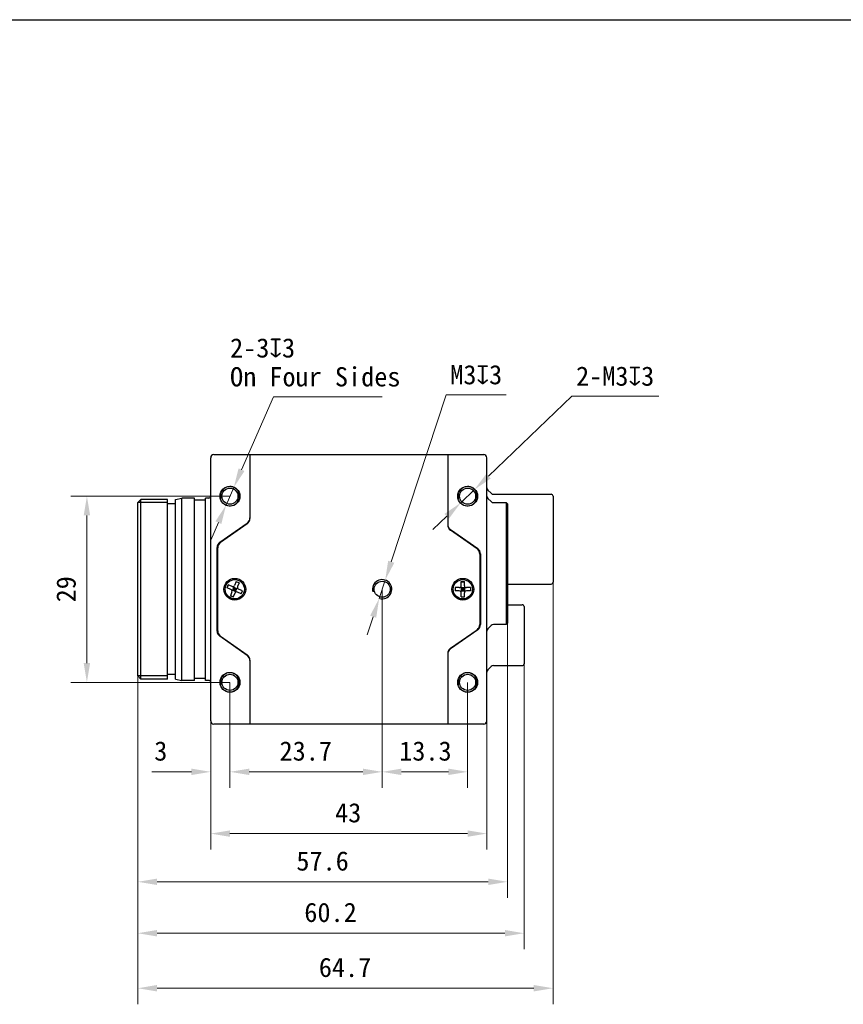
# Model space of a CAD drawing. Header units: millimetres. Extents: x 1096 to 1516, y 20 to 317.
# Tile 3 of 7: x 1259 to 1387, y 164 to 317. Entities that reach past the tile are written whole.
import ezdxf

# ---------------------------------------------------------------- set-up
doc = ezdxf.new("R2010")
doc.units = ezdxf.units.MM
doc.header["$LTSCALE"] = 16.335
doc.header["$PDMODE"] = 3
doc.header["$PDSIZE"] = 8
doc.layers.get('0').update_dxf_attribs({"linetype": 'CONTINUOUS'})
doc.layers.get('Defpoints').update_dxf_attribs({"linetype": 'CONTINUOUS'})
for name, color, linetype in [('00_COMPONENTS', 7, 'CONTINUOUS'), ('ASM_DXF_DIMENSION', 7, 'CONTINUOUS'), ('D-01-35-26-0DXF_CONTINUOUS_LINE', 7, 'CONTINUOUS')]:
    doc.layers.add(name, color=color, linetype=linetype)
doc.styles.get("Standard").update_dxf_attribs({"font": 'simfang.ttf'})
doc.dimstyles.new('DIMSTYLE_1', dxfattribs={"dimtxt": 3, "dimasz": 3, "dimexe": 2.5, "dimexo": 0, "dimgap": 0.75, "dimtad": 1, "dimdsep": 46, "dimtxsty": 'STANDARD', "dimblk": '_FILLED', "dimcen": 0.09, "dimclrd": 8, "dimclre": 8, "dimclrt": 7, "dimadec": 0, "dimazin": 0, "dimtp": 0.001, "dimtm": 0.001, "dimtfac": 1, "dimtofl": 0, "dimtmove": 0, "dimatfit": 3, "dimldrblk": '_FILLED', "dimfxl": 1, "dimtolj": 1, "dimlwd": 9, "dimlwe": 9, "dimarcsym": 0})
doc.dimstyles.new('DIMSTYLE_2', dxfattribs={"dimtxt": 3, "dimasz": 3, "dimexe": 2.5, "dimexo": 0, "dimtad": 1, "dimdec": 3, "dimdsep": 46, "dimtxsty": 'STANDARD', "dimblk": '_FILLED', "dimcen": 0.09, "dimclrd": 8, "dimclre": 8, "dimclrt": 7, "dimadec": 0, "dimazin": 0, "dimtp": 0.001, "dimtm": 0.001, "dimtfac": 1, "dimtdec": 3, "dimtmove": 0, "dimatfit": 2, "dimldrblk": '_FILLED', "dimfxl": 1, "dimtolj": 1, "dimlwd": 9, "dimlwe": 9, "dimarcsym": 0})

# ---------------------------------------------------------------- blocks, each defined once
blk = doc.blocks.new('_FILLED')
at = {"color": 0, "linetype": 'ByBlock'}
blk.add_solid([(0, 0), (-1, 0.167), (-1, -0.167)], dxfattribs=at)
blk = doc.blocks.new('*D155')
at = {"layer": 'D-01-35-26-0DXF_CONTINUOUS_LINE', "color": 8, "linetype": 'Continuous', "lineweight": 9}
for p, q in [((1291.93, 214.18), (1291.93, 197.74)), ((1288.93, 208.18), (1288.93, 197.74)), ((1285.93, 200.24), (1279.77, 200.24)), ((1294.93, 200.24), (1297.93, 200.24))]:
    blk.add_line(p, q, dxfattribs=at)
at = {"layer": 'Defpoints', "color": 0}
for p in [(1291.93, 214.18), (1288.93, 208.18), (1291.93, 200.24)]:
    blk.add_point(p, dxfattribs=at)
at = {"layer": 'D-01-35-26-0DXF_CONTINUOUS_LINE', "color": 8, "linetype": 'ByBlock', "lineweight": 9, "xscale": 3, "yscale": 3, "zscale": 3}
blk.add_blockref('_FILLED', (1288.93, 200.24), dxfattribs=at)
at = {"layer": 'D-01-35-26-0DXF_CONTINUOUS_LINE', "color": 8, "linetype": 'ByBlock', "lineweight": 9, "xscale": 3, "yscale": 3, "zscale": 3, "rotation": 180}
blk.add_blockref('_FILLED', (1291.93, 200.24), dxfattribs=at)
at = {"layer": 'D-01-35-26-0DXF_CONTINUOUS_LINE', "color": 7, "lineweight": 30, "insert": (1282.18, 204.99), "char_height": 3, "attachment_point": 3, "line_spacing_factor": 0.9}
blk.add_mtext('\\A1;3', dxfattribs=at)
blk = doc.blocks.new('*D156')
at = {"layer": 'D-01-35-26-0DXF_CONTINUOUS_LINE', "color": 8, "linetype": 'Continuous', "lineweight": 9}
for p, q in [((1288.93, 208.18), (1288.93, 188.12)), ((1331.93, 208.18), (1331.93, 188.12)), ((1291.93, 190.62), (1328.93, 190.62))]:
    blk.add_line(p, q, dxfattribs=at)
at = {"layer": 'Defpoints', "color": 0}
for p in [(1288.93, 208.18), (1331.93, 208.18), (1331.93, 190.62)]:
    blk.add_point(p, dxfattribs=at)
at = {"layer": 'D-01-35-26-0DXF_CONTINUOUS_LINE', "color": 8, "linetype": 'ByBlock', "lineweight": 9, "xscale": 3, "yscale": 3, "zscale": 3, "rotation": 180}
blk.add_blockref('_FILLED', (1288.93, 190.62), dxfattribs=at)
at = {"layer": 'D-01-35-26-0DXF_CONTINUOUS_LINE', "color": 8, "linetype": 'ByBlock', "lineweight": 9, "xscale": 3, "yscale": 3, "zscale": 3}
blk.add_blockref('_FILLED', (1331.93, 190.62), dxfattribs=at)
at = {"layer": 'D-01-35-26-0DXF_CONTINUOUS_LINE', "color": 7, "lineweight": 30, "insert": (1310.34, 195.37), "char_height": 3, "attachment_point": 2, "line_spacing_factor": 0.9}
blk.add_mtext('\\A1;43', dxfattribs=at)
blk = doc.blocks.new('*D157')
at = {"layer": 'D-01-35-26-0DXF_CONTINUOUS_LINE', "color": 8, "linetype": 'Continuous', "lineweight": 9}
for p, q in [((1335.13, 224.08), (1335.13, 180.61)), ((1277.58, 215.18), (1277.58, 180.61)), ((1280.58, 183.11), (1332.13, 183.11))]:
    blk.add_line(p, q, dxfattribs=at)
at = {"layer": 'Defpoints', "color": 0}
for p in [(1335.13, 224.08), (1277.58, 215.18), (1335.13, 183.11)]:
    blk.add_point(p, dxfattribs=at)
at = {"layer": 'D-01-35-26-0DXF_CONTINUOUS_LINE', "color": 8, "linetype": 'ByBlock', "lineweight": 9, "xscale": 3, "yscale": 3, "zscale": 3, "rotation": 180}
blk.add_blockref('_FILLED', (1277.58, 183.11), dxfattribs=at)
at = {"layer": 'D-01-35-26-0DXF_CONTINUOUS_LINE', "color": 8, "linetype": 'ByBlock', "lineweight": 9, "xscale": 3, "yscale": 3, "zscale": 3}
blk.add_blockref('_FILLED', (1335.13, 183.11), dxfattribs=at)
at = {"layer": 'D-01-35-26-0DXF_CONTINUOUS_LINE', "color": 7, "lineweight": 30, "insert": (1306.35, 187.86), "char_height": 3, "attachment_point": 2, "line_spacing_factor": 0.9}
blk.add_mtext('\\A1;57.6', dxfattribs=at)
blk = doc.blocks.new('*D158')
at = {"layer": 'D-01-35-26-0DXF_CONTINUOUS_LINE', "color": 8, "linetype": 'Continuous', "lineweight": 9}
for p, q in [((1337.73, 217.43), (1337.73, 172.6)), ((1277.58, 215.18), (1277.58, 172.6)), ((1280.58, 175.1), (1334.73, 175.1))]:
    blk.add_line(p, q, dxfattribs=at)
at = {"layer": 'Defpoints', "color": 0}
for p in [(1337.73, 217.43), (1277.58, 215.18), (1337.73, 175.1)]:
    blk.add_point(p, dxfattribs=at)
at = {"layer": 'D-01-35-26-0DXF_CONTINUOUS_LINE', "color": 8, "linetype": 'ByBlock', "lineweight": 9, "xscale": 3, "yscale": 3, "zscale": 3, "rotation": 180}
blk.add_blockref('_FILLED', (1277.58, 175.1), dxfattribs=at)
at = {"layer": 'D-01-35-26-0DXF_CONTINUOUS_LINE', "color": 8, "linetype": 'ByBlock', "lineweight": 9, "xscale": 3, "yscale": 3, "zscale": 3}
blk.add_blockref('_FILLED', (1337.73, 175.1), dxfattribs=at)
at = {"layer": 'D-01-35-26-0DXF_CONTINUOUS_LINE', "color": 7, "lineweight": 30, "insert": (1307.59, 179.85), "char_height": 3, "attachment_point": 2, "line_spacing_factor": 0.9}
blk.add_mtext('\\A1;60.2', dxfattribs=at)
blk = doc.blocks.new('*D159')
at = {"layer": 'D-01-35-26-0DXF_CONTINUOUS_LINE', "color": 8, "linetype": 'Continuous', "lineweight": 9}
for p, q in [((1342.23, 230.38), (1342.23, 164.03)), ((1277.58, 215.18), (1277.58, 164.03)), ((1280.58, 166.53), (1339.23, 166.53))]:
    blk.add_line(p, q, dxfattribs=at)
at = {"layer": 'Defpoints', "color": 0}
for p in [(1342.23, 230.38), (1277.58, 215.18), (1342.23, 166.53)]:
    blk.add_point(p, dxfattribs=at)
at = {"layer": 'D-01-35-26-0DXF_CONTINUOUS_LINE', "color": 8, "linetype": 'ByBlock', "lineweight": 9, "xscale": 3, "yscale": 3, "zscale": 3, "rotation": 180}
blk.add_blockref('_FILLED', (1277.58, 166.53), dxfattribs=at)
at = {"layer": 'D-01-35-26-0DXF_CONTINUOUS_LINE', "color": 8, "linetype": 'ByBlock', "lineweight": 9, "xscale": 3, "yscale": 3, "zscale": 3}
blk.add_blockref('_FILLED', (1342.23, 166.53), dxfattribs=at)
at = {"layer": 'D-01-35-26-0DXF_CONTINUOUS_LINE', "color": 7, "lineweight": 30, "insert": (1309.85, 171.28), "char_height": 3, "attachment_point": 2, "line_spacing_factor": 0.9}
blk.add_mtext('\\A1;64.7', dxfattribs=at)
blk = doc.blocks.new('*D160')
at = {"layer": 'D-01-35-26-0DXF_CONTINUOUS_LINE', "color": 8, "linetype": 'Continuous', "lineweight": 9}
for p, q in [((1291.93, 243.18), (1267.16, 243.18)), ((1269.66, 217.18), (1269.66, 240.18)), ((1291.93, 214.18), (1267.16, 214.18))]:
    blk.add_line(p, q, dxfattribs=at)
at = {"layer": 'Defpoints', "color": 0}
for p in [(1269.66, 243.18), (1291.93, 243.18), (1291.93, 214.18)]:
    blk.add_point(p, dxfattribs=at)
at = {"layer": 'D-01-35-26-0DXF_CONTINUOUS_LINE', "color": 8, "linetype": 'ByBlock', "lineweight": 9, "xscale": 3, "yscale": 3, "zscale": 3}
for p, rotation in [((1269.66, 243.18), 90), ((1269.66, 214.18), 270)]:
    blk.add_blockref('_FILLED', p, dxfattribs=dict(at, rotation=rotation))
at = {"layer": 'D-01-35-26-0DXF_CONTINUOUS_LINE', "color": 7, "lineweight": 30, "insert": (1264.91, 228.68), "char_height": 3, "attachment_point": 2, "rotation": 90, "line_spacing_factor": 0.9}
blk.add_mtext('\\A1;29', dxfattribs=at)
blk = doc.blocks.new('*D161')
at = {"layer": 'D-01-35-26-0DXF_CONTINUOUS_LINE', "color": 8, "linetype": 'Continuous', "lineweight": 9}
for p, q in [((1315.63, 228.68), (1315.63, 197.74)), ((1291.93, 214.18), (1291.93, 197.74)), ((1294.93, 200.24), (1312.63, 200.24))]:
    blk.add_line(p, q, dxfattribs=at)
at = {"layer": 'Defpoints', "color": 0}
for p in [(1315.63, 228.68), (1291.93, 214.18), (1315.63, 200.24)]:
    blk.add_point(p, dxfattribs=at)
at = {"layer": 'D-01-35-26-0DXF_CONTINUOUS_LINE', "color": 8, "linetype": 'ByBlock', "lineweight": 9, "xscale": 3, "yscale": 3, "zscale": 3, "rotation": 180}
blk.add_blockref('_FILLED', (1291.93, 200.24), dxfattribs=at)
at = {"layer": 'D-01-35-26-0DXF_CONTINUOUS_LINE', "color": 8, "linetype": 'ByBlock', "lineweight": 9, "xscale": 3, "yscale": 3, "zscale": 3}
blk.add_blockref('_FILLED', (1315.63, 200.24), dxfattribs=at)
at = {"layer": 'D-01-35-26-0DXF_CONTINUOUS_LINE', "color": 7, "lineweight": 30, "insert": (1303.73, 204.99), "char_height": 3, "attachment_point": 2, "line_spacing_factor": 0.9}
blk.add_mtext('\\A1;23.7', dxfattribs=at)
blk = doc.blocks.new('*D162')
at = {"layer": 'D-01-35-26-0DXF_CONTINUOUS_LINE', "color": 8, "linetype": 'Continuous', "lineweight": 9}
for p, q in [((1315.63, 228.68), (1315.63, 197.74)), ((1328.93, 214.18), (1328.93, 197.74)), ((1318.63, 200.24), (1325.93, 200.24))]:
    blk.add_line(p, q, dxfattribs=at)
at = {"layer": 'Defpoints', "color": 0}
for p in [(1315.63, 228.68), (1328.93, 214.18), (1328.93, 200.24)]:
    blk.add_point(p, dxfattribs=at)
at = {"layer": 'D-01-35-26-0DXF_CONTINUOUS_LINE', "color": 8, "linetype": 'ByBlock', "lineweight": 9, "xscale": 3, "yscale": 3, "zscale": 3, "rotation": 180}
blk.add_blockref('_FILLED', (1315.63, 200.24), dxfattribs=at)
at = {"layer": 'D-01-35-26-0DXF_CONTINUOUS_LINE', "color": 8, "linetype": 'ByBlock', "lineweight": 9, "xscale": 3, "yscale": 3, "zscale": 3}
blk.add_blockref('_FILLED', (1328.93, 200.24), dxfattribs=at)
at = {"layer": 'D-01-35-26-0DXF_CONTINUOUS_LINE', "color": 7, "lineweight": 30, "insert": (1322.36, 204.99), "char_height": 3, "attachment_point": 2, "line_spacing_factor": 0.9}
blk.add_mtext('\\A1;13.3', dxfattribs=at)
blk = doc.blocks.new('*D164')
at = {"layer": 'ASM_DXF_DIMENSION', "color": 8, "linetype": 'Continuous', "lineweight": 9}
for p, q in [((1317.04, 232.96), (1325.6, 258.99)), ((1334.93, 258.99), (1325.6, 258.99)), ((1315.16, 227.26), (1316.1, 230.11)), ((1314.23, 224.41), (1313.29, 221.56))]:
    blk.add_line(p, q, dxfattribs=at)
at = {"layer": 'Defpoints', "color": 0}
for p in [(1316.1, 230.11), (1315.16, 227.26)]:
    blk.add_point(p, dxfattribs=at)
at = {"layer": 'ASM_DXF_DIMENSION', "color": 8, "linetype": 'ByBlock', "lineweight": 9, "xscale": 3, "yscale": 3, "zscale": 3}
for p, rotation in [((1316.1, 230.11), 251.7917112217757), ((1315.16, 227.26), 71.79171122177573)]:
    blk.add_blockref('_FILLED', p, dxfattribs=dict(at, rotation=rotation))
at = {"layer": 'ASM_DXF_DIMENSION', "color": 7, "lineweight": 15, "insert": (1326.22, 263.61), "char_height": 3, "attachment_point": 1, "line_spacing_factor": 0.9}
blk.add_mtext('\\A1;{M3{\\fgdt;x}3}', dxfattribs=at)
blk = doc.blocks.new('*D165')
at = {"layer": 'ASM_DXF_DIMENSION', "color": 8, "linetype": 'Continuous', "lineweight": 9}
for p, q in [((1332.18, 246.3), (1345.18, 258.77)), ((1358.71, 258.77), (1345.18, 258.77)), ((1327.85, 242.14), (1330.01, 244.22)), ((1325.68, 240.07), (1323.52, 237.99))]:
    blk.add_line(p, q, dxfattribs=at)
at = {"layer": 'Defpoints', "color": 0}
for p in [(1330.01, 244.22), (1327.85, 242.14)]:
    blk.add_point(p, dxfattribs=at)
at = {"layer": 'ASM_DXF_DIMENSION', "color": 8, "linetype": 'ByBlock', "lineweight": 9, "xscale": 3, "yscale": 3, "zscale": 3}
for p, rotation in [((1330.01, 244.22), 223.8011214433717), ((1327.85, 242.14), 43.8011214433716)]:
    blk.add_blockref('_FILLED', p, dxfattribs=dict(at, rotation=rotation))
at = {"layer": 'ASM_DXF_DIMENSION', "color": 7, "lineweight": 15, "insert": (1345.81, 263.39), "char_height": 3, "attachment_point": 1, "line_spacing_factor": 0.9}
blk.add_mtext('\\A1;{2-M3{\\fgdt;x}3}', dxfattribs=at)

msp = doc.modelspace()

# ---------------------------------------------------------------- linework, layer by layer
at = {"color": 7}
msp.add_line((1095.6334, 317.4108), (1515.6334, 317.4108), dxfattribs=at)
at = {"layer": '00_COMPONENTS'}
for p, q in [((1288.9313, 208.1821), (1288.9313, 249.1821)), ((1289.4313, 249.6821), (1331.4313, 249.6821)), ((1295.0313, 249.6821), (1295.0313, 239.7027)), ((1325.8313, 249.6821), (1325.8313, 238.7027)), ((1331.9313, 208.1821), (1331.9313, 249.1821)), ((1332.5848, 243.6285), (1332.0777, 244.1357)), ((1277.5753, 242.1821), (1278.0753, 242.6821)), ((1278.0753, 214.6821), (1278.0753, 242.6821)), ((1282.2313, 242.6821), (1278.0753, 242.6821)), ((1282.2313, 214.6821), (1282.2313, 242.6821)), ((1283.4313, 242.6821), (1284.4313, 242.8821)), ((1283.4313, 214.6821), (1283.4313, 242.6821)), ((1284.4313, 214.4821), (1284.4313, 242.8821)), ((1286.4313, 242.8821), (1284.4313, 242.8821)), ((1286.4313, 214.4821), (1286.4313, 242.8821)), ((1288.1313, 242.5821), (1286.4313, 242.5821)), ((1288.1313, 214.4821), (1288.1313, 242.8821)), ((1288.6313, 242.8821), (1288.1313, 242.8821)), ((1332.0777, 242.8357), (1332.5848, 242.3285)), ((1332.9384, 243.4821), (1341.9313, 243.4821)), ((1342.2313, 243.1821), (1342.2313, 229.7821)), ((1277.5753, 215.1821), (1277.5753, 242.1821)), ((1282.2313, 242.1821), (1277.5753, 242.1821)), ((1283.4313, 241.9821), (1282.2313, 241.9821)), ((1332.9384, 242.1821), (1334.9313, 242.1821)), ((1334.9313, 242.1821), (1334.9313, 223.1821)), ((1335.1313, 241.9821), (1334.9313, 242.1821)), ((1335.1313, 241.9821), (1335.1313, 223.3821)), ((1290.3577, 236.0096), (1294.6049, 238.9835)), ((1294.6049, 238.8835), (1290.4577, 235.9797)), ((1294.3313, 238.792), (1294.3313, 238.692)), ((1326.2577, 237.9835), (1330.5049, 235.0096)), ((1330.4049, 234.9797), (1326.2577, 237.8835)), ((1326.5313, 237.692), (1326.5313, 237.792)), ((1289.9313, 222.1737), (1289.9313, 235.1905)), ((1290.0313, 222.2037), (1290.0313, 235.1605)), ((1330.8313, 234.1605), (1330.8313, 223.2037)), ((1330.9313, 234.1905), (1330.9313, 223.1737)), ((1291.4767, 228.9088), (1291.6674, 229.371)), ((1292.0775, 228.6609), (1291.4767, 228.9088)), ((1291.4961, 228.9008), (1291.6869, 229.363)), ((1292.2683, 229.123), (1291.6674, 229.371)), ((1292.2401, 228.4987), (1293.1225, 228.8655)), ((1292.3548, 228.5464), (1292.5456, 229.0086)), ((1292.3548, 228.5464), (1292.817, 228.3556)), ((1292.4502, 228.7775), (1292.9124, 228.5867)), ((1292.8647, 228.2409), (1292.4979, 229.1233)), ((1292.5456, 229.0086), (1293.0078, 228.8178)), ((1292.5859, 228.451), (1292.7767, 228.9132)), ((1292.908, 229.8867), (1292.66, 229.2859)), ((1292.817, 228.3556), (1293.0078, 228.8178)), ((1292.9, 229.8673), (1293.3622, 229.6765)), ((1292.908, 229.8867), (1293.3702, 229.6959)), ((1293.3702, 229.6959), (1293.1222, 229.0951)), ((1293.8859, 228.4554), (1293.2851, 228.7034)), ((1327.6313, 228.9321), (1326.9813, 228.9321)), ((1326.9813, 228.9321), (1326.9813, 228.4321)), ((1327.0023, 228.9321), (1327.0023, 228.4321)), ((1327.8434, 228.3442), (1328.5192, 229.02)), ((1328.5192, 228.3442), (1327.8434, 229.02)), ((1327.9313, 229.8821), (1328.4313, 229.8821)), ((1327.9313, 229.2321), (1327.9313, 229.8821)), ((1327.9313, 229.8611), (1328.4313, 229.8611)), ((1327.9313, 228.9321), (1328.4313, 228.9321)), ((1327.9313, 228.9321), (1327.9313, 228.4321)), ((1327.9313, 228.6821), (1328.4313, 228.6821)), ((1328.1813, 228.9321), (1328.1813, 228.4321)), ((1328.4313, 229.2321), (1328.4313, 229.8821)), ((1328.4313, 228.9321), (1328.4313, 228.4321)), ((1329.3813, 228.9321), (1328.7313, 228.9321)), ((1329.3602, 228.9321), (1329.3602, 228.4321)), ((1329.3813, 228.9321), (1329.3813, 228.4321)), ((1335.1313, 229.4821), (1341.9313, 229.4821)), ((1292.2404, 228.2691), (1291.9924, 227.6683)), ((1291.9924, 227.6683), (1292.4545, 227.4775)), ((1292.0004, 227.6877), (1292.4626, 227.4969)), ((1292.7025, 228.0783), (1292.4545, 227.4775)), ((1293.6951, 227.9932), (1293.0943, 228.2412)), ((1293.6757, 228.0012), (1293.8665, 228.4634)), ((1293.6951, 227.9932), (1293.8859, 228.4554)), ((1327.6313, 228.4321), (1326.9813, 228.4321)), ((1327.9313, 228.4321), (1328.4313, 228.4321)), ((1327.9313, 227.4821), (1327.9313, 228.1321)), ((1327.9313, 227.5031), (1328.4313, 227.5031)), ((1327.9313, 227.4821), (1328.4313, 227.4821)), ((1328.4313, 227.4821), (1328.4313, 228.1321)), ((1329.3813, 228.4321), (1328.7313, 228.4321)), ((1335.1313, 226.2821), (1337.4313, 226.2821)), ((1337.7313, 225.9821), (1337.7313, 217.0821)), ((1332.0777, 222.5285), (1332.5848, 223.0357)), ((1334.9313, 223.1821), (1332.9384, 223.1821)), ((1335.1313, 223.3821), (1334.9313, 223.1821)), ((1294.6049, 218.3807), (1290.3577, 221.3546)), ((1290.4577, 221.3846), (1294.6049, 218.4807)), ((1326.2577, 219.4807), (1330.4049, 222.3846)), ((1330.5049, 222.3546), (1326.2577, 219.3807)), ((1326.5313, 219.5722), (1326.5313, 219.6722)), ((1294.3313, 218.6722), (1294.3313, 218.5722)), ((1325.8313, 218.6615), (1325.8313, 207.6821)), ((1295.0313, 217.6615), (1295.0313, 207.6821)), ((1332.5848, 216.6357), (1332.0777, 216.1285)), ((1332.9384, 216.7821), (1337.4313, 216.7821)), ((1277.5753, 215.1821), (1278.0753, 214.6821)), ((1282.2313, 215.1821), (1277.5753, 215.1821)), ((1283.4313, 215.3821), (1282.2313, 215.3821)), ((1288.1313, 214.7821), (1286.4313, 214.7821)), ((1282.2313, 214.6821), (1278.0753, 214.6821)), ((1283.4313, 214.6821), (1284.4313, 214.4821)), ((1286.4313, 214.4821), (1284.4313, 214.4821)), ((1288.6313, 214.4821), (1288.1313, 214.4821)), ((1331.4313, 207.6821), (1289.4313, 207.6821))]:
    msp.add_line(p, q, dxfattribs=at)
for centre, radius in [((1291.9313, 243.1821), 1.55), ((1291.9313, 243.1821), 1.25), ((1328.9313, 243.1821), 1.55), ((1328.9313, 243.1821), 1.25), ((1292.6813, 228.6821), 1.7), ((1292.6813, 228.6821), 1.5), ((1328.1813, 228.6821), 1.7), ((1328.1813, 228.6821), 1.5), ((1315.6313, 228.6821), 1.25), ((1291.9313, 214.1821), 1.55), ((1291.9313, 214.1821), 1.25), ((1328.9313, 214.1821), 1.55), ((1328.9313, 214.1821), 1.25)]:
    msp.add_circle(centre, radius, dxfattribs=at)
for centre, radius, start, end in [((1289.4313, 249.1821), 0.5, 90, 180), ((1331.4313, 249.1821), 0.5, 0, 90), ((1291.9313, 243.1821), 1.5, 255, 195), ((1328.9313, 243.1821), 1.5, 255, 195), ((1332.4313, 244.4892), 0.5, 180, 225), ((1288.6313, 243.1821), 0.3, 270, 0), ((1332.4313, 243.1892), 0.5, 180, 225), ((1332.9384, 243.9821), 0.5, 225, 270), ((1341.9313, 243.1821), 0.3, 0, 90), ((1332.9384, 242.6821), 0.5, 225, 270), ((1294.0313, 239.8027), 1, 305, 0), ((1294.0313, 239.7027), 1, 305, 0), ((1326.8313, 238.8027), 1, 180, 235), ((1326.8313, 238.7027), 1, 180, 235), ((1290.9313, 235.1905), 1, 125, 180), ((1291.0313, 235.1605), 1, 125, 180), ((1329.8313, 234.1605), 1, 0, 55), ((1329.9313, 234.1905), 1, 0, 55), ((1315.6313, 228.6821), 1.5, 255, 195), ((1291.9631, 228.3835), 0.3, 337.571673, 67.571673), ((1292.3827, 229.4003), 0.3, 247.571673, 337.571673), ((1293.3995, 228.9807), 0.3, 157.571673, 247.571673), ((1327.6313, 229.2321), 0.3, 270, 0), ((1328.7313, 229.2321), 0.3, 180, 270), ((1341.9313, 229.7821), 0.3, 270, 0), ((1292.9798, 227.9639), 0.3, 67.571673, 157.571673), ((1327.6313, 228.1321), 0.3, 0, 90), ((1328.7313, 228.1321), 0.3, 90, 180), ((1337.4313, 225.9821), 0.3, 0, 90), ((1329.8313, 223.2037), 1, 305, 0), ((1329.9313, 223.1737), 1, 305, 0), ((1332.4313, 222.175), 0.5, 135, 180), ((1332.9384, 222.6821), 0.5, 90, 135), ((1290.9313, 222.1737), 1, 180, 235), ((1291.0313, 222.2037), 1, 180, 235), ((1326.8313, 218.6615), 1, 125, 180), ((1326.8313, 218.5615), 1, 125, 180), ((1294.0313, 217.6615), 1, 0, 55), ((1294.0313, 217.5615), 1, 0, 55), ((1332.9384, 216.2821), 0.5, 90, 135), ((1337.4313, 217.0821), 0.3, 270, 0), ((1291.9313, 214.1821), 1.5, 255, 195), ((1328.9313, 214.1821), 1.5, 255, 195), ((1332.4313, 215.775), 0.5, 135, 180), ((1288.6313, 214.1821), 0.3, 0, 90), ((1289.4313, 208.1821), 0.5, 180, 270), ((1331.4313, 208.1821), 0.5, 270, 0)]:
    msp.add_arc(centre, radius, start, end, dxfattribs=at)
at = {"layer": 'ASM_DXF_DIMENSION', "color": 8, "linetype": 'Continuous', "lineweight": 9}
for p, q in [((1293.7332, 247.3056), (1298.6936, 258.6574)), ((1315.6215, 258.6574), (1298.6936, 258.6574)), ((1291.3307, 241.8076), (1292.5319, 244.5566)), ((1290.1294, 239.0586), (1288.9282, 236.3096))]:
    msp.add_line(p, q, dxfattribs=at)

# ---------------------------------------------------------------- block references
at = {"layer": 'ASM_DXF_DIMENSION', "color": 8, "linetype": 'Continuous', "lineweight": 9, "xscale": 3, "yscale": 3, "zscale": 3}
for p, rotation in [((1292.5319, 244.5566), 246.3958254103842), ((1291.3307, 241.8076), 66.39582541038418)]:
    msp.add_blockref('_FILLED', p, dxfattribs=dict(at, rotation=rotation))

# ---------------------------------------------------------------- texts
at = {"layer": 'ASM_DXF_DIMENSION', "color": 7, "lineweight": 15, "insert": (1291.9465, 267.7824), "char_height": 3, "attachment_point": 1, "line_spacing_factor": 0.9}
msp.add_mtext('\\A1;2-3{\\fgdt|b0|i0|c134|p49;x}3\\POn Four Sides', dxfattribs=at)

# ---------------------------------------------------------------- dimensions: what is measured, and where the dimension line sits
at = {"layer": 'ASM_DXF_DIMENSION', "color": 7, "linetype": 'Continuous', "lineweight": 15}
for p1, p2, text, picture, middle in [((1315.1626, 227.2572), (1316.1, 230.107), '{M<>{\\fgdt;x}3}', '*D164', (1330.5758, 258.9855)), ((1327.8487, 242.1439), (1330.0139, 244.2203), '{2-M<>{\\fgdt;x}3}', '*D165', (1352.2586, 258.7667))]:
    dim = msp.add_diameter_dim_2p(p1=p1, p2=p2, text=text, dimstyle='DIMSTYLE_2', override={"dimtih": 1, "dimtoh": 1, "dimpost": '<>', "dimtxsty": 'STANDARD', "dimldrblk": '_FILLED'}, dxfattribs=at)
    dim.commit()
    dim.dimension.update_dxf_attribs({"geometry": picture, "text_midpoint": middle, "dimtype": 163})
at = {"layer": 'D-01-35-26-0DXF_CONTINUOUS_LINE', "color": 7, "linetype": 'Continuous', "lineweight": 30}
dim = msp.add_linear_dim(base=(1269.6633, 243.1821), p1=(1291.9313, 214.1821), p2=(1291.9313, 243.1821), angle=90, dimstyle='DIMSTYLE_1', override={"dimdec": 1, "dimtxsty": 'STANDARD', "dimldrblk": '_FILLED'}, dxfattribs=at)
dim.commit()
dim.dimension.update_dxf_attribs({"geometry": '*D160', "text_midpoint": (1269.6633, 228.6821), "dimtype": 160})
for base, p1, p2, picture, middle in [((1342.2313, 166.526), (1277.5753, 215.1821), (1342.2313, 230.3821), '*D159', (1309.8476, 166.526)), ((1315.6313, 200.2429), (1291.9313, 214.1821), (1315.6313, 228.6821), '*D161', (1303.7315, 200.2429)), ((1328.9313, 200.2429), (1315.6313, 228.6821), (1328.9313, 214.1821), '*D162', (1322.3604, 200.2429)), ((1335.1313, 183.1074), (1277.5753, 215.1821), (1335.1313, 224.0842), '*D157', (1306.3533, 183.1074)), ((1337.7313, 175.1018), (1277.5753, 215.1821), (1337.7313, 217.4321), '*D158', (1307.5859, 175.1018)), ((1291.9313, 200.2429), (1288.9313, 208.1821), (1291.9313, 214.1821), '*D155', (1281.3499, 200.2429)), ((1331.9313, 190.6207), (1288.9313, 208.1821), (1331.9313, 208.1821), '*D156', (1310.3405, 190.6207))]:
    dim = msp.add_linear_dim(base=base, p1=p1, p2=p2, dimstyle='DIMSTYLE_1', override={"dimdec": 1, "dimtxsty": 'STANDARD', "dimldrblk": '_FILLED'}, dxfattribs=at)
    dim.commit()
    dim.dimension.update_dxf_attribs({"geometry": picture, "text_midpoint": middle, "dimtype": 160})

doc.saveas('drawing.dxf')
